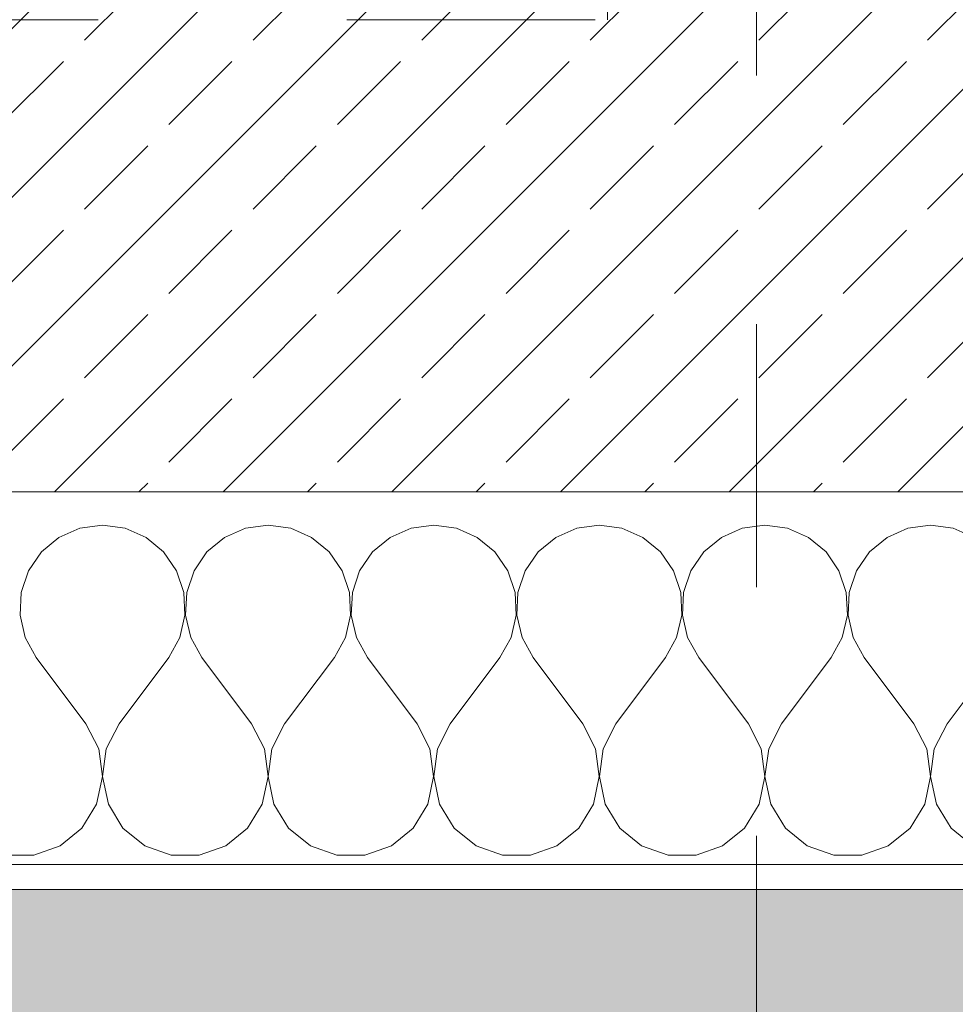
# Model space of a CAD drawing. Header units: metres. Extents: x -3.5 to 65.3, y -10.9 to 16.7.
# Tile 114 of 234: x 47.033 to 47.41, y -0.201 to 0.195. Entities that reach past the tile are written whole.
import ezdxf

# ---------------------------------------------------------------- set-up
doc = ezdxf.new("R2010")
doc.units = ezdxf.units.M
doc.header["$MEASUREMENT"] = 0
doc.linetypes.add('Strichlinie doppelt', pattern=[0.218722, 0.105833, -0.042333, 0.028222, -0.042333])
doc.linetypes.add('Untersicht', pattern=[0.04, 0.03, -0.01])
for name, color, linetype in [('102 - Bemaßung_ Beschriftung.Detail_ Ausschnitt', 7, 'Continuous'), ('302 - Elemente.Schraffur', 7, 'Continuous'), ('451 - Universal.Achsen Raster', 7, 'Continuous'), ('603 - Struktur.Bodenplatte_ Decke Roh', 7, 'Continuous'), ('604 - Struktur.Wand Aussen', 7, 'Continuous'), ('Neubau_653 - Abdeckung.TB Verkofferung', 7, 'Continuous')]:
    doc.layers.add(name, color=color, linetype=linetype)
doc.styles.add('ERSTELLTER_STIL_1', font='txt')
doc.dimstyles.new('ERSTELLTER_STIL__1', dxfattribs={"dimtxt": 0.04, "dimasz": 0.02128, "dimexe": 0.18, "dimexo": 0.0625, "dimgap": 0, "dimtad": 1, "dimtih": 1, "dimtoh": 1, "dimzin": 0, "dimdsep": 46, "dimtxsty": 'ERSTELLTER_STIL_1', "dimblk": 'ARROWHEAD_2', "dimblk1": 'ARROWHEAD_2', "dimblk2": 'ARROWHEAD_2', "dimcen": 0.09, "dimse1": 1, "dimse2": 1, "dimclrd": 7, "dimclre": 7, "dimclrt": 7, "dimazin": 0, "dimtfac": 1, "dimtdec": 4, "dimtmove": 0, "dimatfit": 3, "dimfxl": 1, "dimtolj": 1, "dimtzin": 0, "dimarcsym": 0})

# ---------------------------------------------------------------- blocks, each defined once
blk = doc.blocks.new('*X24')
at = {"layer": '604 - Struktur.Wand Aussen', "color": 7, "linetype": 'Continuous', "lineweight": 5}
for p, q in [((47.05756, -0.0096), (47.04914, -0.01331)), ((47.06667, -0.00833), (47.05756, -0.0096)), ((47.07578, -0.0096), (47.06667, -0.00833)), ((47.08419, -0.01331), (47.07578, -0.0096)), ((47.12422, -0.0096), (47.11581, -0.01331)), ((47.13333, -0.00833), (47.12422, -0.0096)), ((47.14244, -0.0096), (47.13333, -0.00833)), ((47.15086, -0.01331), (47.14244, -0.0096)), ((47.19089, -0.0096), (47.18248, -0.01331)), ((47.2, -0.00833), (47.19089, -0.0096)), ((47.20911, -0.0096), (47.2, -0.00833)), ((47.21752, -0.01331), (47.20911, -0.0096)), ((47.25756, -0.0096), (47.24914, -0.01331)), ((47.26667, -0.00833), (47.25756, -0.0096)), ((47.27578, -0.0096), (47.26667, -0.00833)), ((47.28419, -0.01331), (47.27578, -0.0096)), ((47.32422, -0.0096), (47.31581, -0.01331)), ((47.33333, -0.00833), (47.32422, -0.0096)), ((47.34244, -0.0096), (47.33333, -0.00833)), ((47.35086, -0.01331), (47.34244, -0.0096)), ((47.39089, -0.0096), (47.38248, -0.01331)), ((47.4, -0.00833), (47.39089, -0.0096)), ((47.40911, -0.0096), (47.4, -0.00833)), ((47.41752, -0.01331), (47.40911, -0.0096)), ((47.04914, -0.01331), (47.04206, -0.01918)), ((47.09127, -0.01918), (47.08419, -0.01331)), ((47.11581, -0.01331), (47.10873, -0.01918)), ((47.15794, -0.01918), (47.15086, -0.01331)), ((47.18248, -0.01331), (47.17539, -0.01918)), ((47.22461, -0.01918), (47.21752, -0.01331)), ((47.24914, -0.01331), (47.24206, -0.01918)), ((47.29127, -0.01918), (47.28419, -0.01331)), ((47.31581, -0.01331), (47.30873, -0.01918)), ((47.35794, -0.01918), (47.35086, -0.01331)), ((47.38248, -0.01331), (47.37539, -0.01918)), ((47.04206, -0.01918), (47.03685, -0.02676)), ((47.09648, -0.02676), (47.09127, -0.01918)), ((47.10873, -0.01918), (47.10352, -0.02676)), ((47.16315, -0.02676), (47.15794, -0.01918)), ((47.17539, -0.01918), (47.17019, -0.02676)), ((47.22981, -0.02676), (47.22461, -0.01918)), ((47.24206, -0.01918), (47.23685, -0.02676)), ((47.29648, -0.02676), (47.29127, -0.01918)), ((47.30873, -0.01918), (47.30352, -0.02676)), ((47.36315, -0.02676), (47.35794, -0.01918)), ((47.37539, -0.01918), (47.37019, -0.02676)), ((47.03685, -0.02676), (47.03391, -0.03547)), ((47.09942, -0.03547), (47.09648, -0.02676)), ((47.10352, -0.02676), (47.10058, -0.03547)), ((47.16609, -0.03547), (47.16315, -0.02676)), ((47.17019, -0.02676), (47.16725, -0.03547)), ((47.23275, -0.03547), (47.22981, -0.02676)), ((47.23685, -0.02676), (47.23391, -0.03547)), ((47.29942, -0.03547), (47.29648, -0.02676)), ((47.30352, -0.02676), (47.30058, -0.03547)), ((47.36609, -0.03547), (47.36315, -0.02676)), ((47.37019, -0.02676), (47.36725, -0.03547)), ((47.03391, -0.03547), (47.03347, -0.04466)), ((47.09987, -0.04466), (47.09942, -0.03547)), ((47.10058, -0.03547), (47.10013, -0.04466)), ((47.16653, -0.04466), (47.16609, -0.03547)), ((47.16725, -0.03547), (47.1668, -0.04466)), ((47.2332, -0.04466), (47.23275, -0.03547)), ((47.23391, -0.03547), (47.23347, -0.04466)), ((47.29987, -0.04466), (47.29942, -0.03547)), ((47.30058, -0.03547), (47.30013, -0.04466)), ((47.36653, -0.04466), (47.36609, -0.03547)), ((47.36725, -0.03547), (47.3668, -0.04466)), ((47.03347, -0.04466), (47.03555, -0.05362)), ((47.09778, -0.05362), (47.09987, -0.04466)), ((47.10013, -0.04466), (47.10222, -0.05362)), ((47.16445, -0.05362), (47.16653, -0.04466)), ((47.1668, -0.04466), (47.16888, -0.05362)), ((47.23112, -0.05362), (47.2332, -0.04466)), ((47.23347, -0.04466), (47.23555, -0.05362)), ((47.29778, -0.05362), (47.29987, -0.04466)), ((47.30013, -0.04466), (47.30222, -0.05362)), ((47.36445, -0.05362), (47.36653, -0.04466)), ((47.3668, -0.04466), (47.36888, -0.05362)), ((47.03555, -0.05362), (47.04, -0.06167)), ((47.09333, -0.06167), (47.09778, -0.05362)), ((47.10222, -0.05362), (47.10667, -0.06167)), ((47.16, -0.06167), (47.16445, -0.05362)), ((47.16888, -0.05362), (47.17333, -0.06167)), ((47.22667, -0.06167), (47.23112, -0.05362)), ((47.23555, -0.05362), (47.24, -0.06167)), ((47.29333, -0.06167), (47.29778, -0.05362)), ((47.30222, -0.05362), (47.30667, -0.06167)), ((47.36, -0.06167), (47.36445, -0.05362)), ((47.36888, -0.05362), (47.37333, -0.06167)), ((47.06, -0.08833), (47.04, -0.06167)), ((47.07333, -0.08833), (47.09333, -0.06167)), ((47.12667, -0.08833), (47.10667, -0.06167)), ((47.14, -0.08833), (47.16, -0.06167)), ((47.19333, -0.08833), (47.17333, -0.06167)), ((47.20667, -0.08833), (47.22667, -0.06167)), ((47.26, -0.08833), (47.24, -0.06167)), ((47.27333, -0.08833), (47.29333, -0.06167)), ((47.32667, -0.08833), (47.30667, -0.06167)), ((47.34, -0.08833), (47.36, -0.06167)), ((47.39333, -0.08833), (47.37333, -0.06167)), ((47.40667, -0.08833), (47.42667, -0.06167)), ((47.06515, -0.09839), (47.06, -0.08833)), ((47.07333, -0.08833), (47.06818, -0.09839)), ((47.13182, -0.09839), (47.12667, -0.08833)), ((47.14, -0.08833), (47.13485, -0.09839)), ((47.19848, -0.09839), (47.19333, -0.08833)), ((47.20667, -0.08833), (47.20152, -0.09839)), ((47.26515, -0.09839), (47.26, -0.08833)), ((47.27333, -0.08833), (47.26818, -0.09839)), ((47.33182, -0.09839), (47.32667, -0.08833)), ((47.34, -0.08833), (47.33485, -0.09839)), ((47.39848, -0.09839), (47.39333, -0.08833)), ((47.40667, -0.08833), (47.40152, -0.09839)), ((47.06664, -0.10959), (47.06515, -0.09839)), ((47.06818, -0.09839), (47.06669, -0.10959)), ((47.13331, -0.10959), (47.13182, -0.09839)), ((47.13485, -0.09839), (47.13336, -0.10959)), ((47.19998, -0.10959), (47.19848, -0.09839)), ((47.20152, -0.09839), (47.20002, -0.10959)), ((47.26664, -0.10959), (47.26515, -0.09839)), ((47.26818, -0.09839), (47.26669, -0.10959)), ((47.33331, -0.10959), (47.33182, -0.09839)), ((47.33485, -0.09839), (47.33336, -0.10959)), ((47.39998, -0.10959), (47.39848, -0.09839)), ((47.40152, -0.09839), (47.40002, -0.10959)), ((47.06431, -0.12065), (47.06664, -0.10959)), ((47.06669, -0.10959), (47.06903, -0.12065)), ((47.13097, -0.12065), (47.13331, -0.10959)), ((47.13336, -0.10959), (47.13569, -0.12065)), ((47.19764, -0.12065), (47.19998, -0.10959)), ((47.20002, -0.10959), (47.20236, -0.12065)), ((47.26431, -0.12065), (47.26664, -0.10959)), ((47.26669, -0.10959), (47.26903, -0.12065)), ((47.33097, -0.12065), (47.33331, -0.10959)), ((47.33336, -0.10959), (47.33569, -0.12065)), ((47.39764, -0.12065), (47.39998, -0.10959)), ((47.40002, -0.10959), (47.40236, -0.12065)), ((47.05841, -0.13029), (47.06431, -0.12065)), ((47.06903, -0.12065), (47.07492, -0.13029)), ((47.12508, -0.13029), (47.13097, -0.12065)), ((47.13569, -0.12065), (47.14159, -0.13029)), ((47.19175, -0.13029), (47.19764, -0.12065)), ((47.20236, -0.12065), (47.20825, -0.13029)), ((47.25841, -0.13029), (47.26431, -0.12065)), ((47.26903, -0.12065), (47.27492, -0.13029)), ((47.32508, -0.13029), (47.33097, -0.12065)), ((47.33569, -0.12065), (47.34159, -0.13029)), ((47.39175, -0.13029), (47.39764, -0.12065)), ((47.40236, -0.12065), (47.40825, -0.13029)), ((47.04963, -0.13741), (47.05841, -0.13029)), ((47.07492, -0.13029), (47.0837, -0.13741)), ((47.1163, -0.13741), (47.12508, -0.13029)), ((47.14159, -0.13029), (47.15037, -0.13741)), ((47.18297, -0.13741), (47.19175, -0.13029)), ((47.20825, -0.13029), (47.21703, -0.13741)), ((47.24963, -0.13741), (47.25841, -0.13029)), ((47.27492, -0.13029), (47.2837, -0.13741)), ((47.3163, -0.13741), (47.32508, -0.13029)), ((47.34159, -0.13029), (47.35037, -0.13741)), ((47.38297, -0.13741), (47.39175, -0.13029)), ((47.40825, -0.13029), (47.41703, -0.13741)), ((47.03898, -0.14118), (47.04963, -0.13741)), ((47.0837, -0.13741), (47.09435, -0.14118)), ((47.10565, -0.14118), (47.1163, -0.13741)), ((47.15037, -0.13741), (47.16102, -0.14118)), ((47.17232, -0.14118), (47.18297, -0.13741)), ((47.21703, -0.13741), (47.22768, -0.14118)), ((47.23898, -0.14118), (47.24963, -0.13741)), ((47.2837, -0.13741), (47.29435, -0.14118)), ((47.30565, -0.14118), (47.3163, -0.13741)), ((47.35037, -0.13741), (47.36102, -0.14118)), ((47.37232, -0.14118), (47.38297, -0.13741)), ((47.02768, -0.14118), (47.03898, -0.14118)), ((47.09435, -0.14118), (47.10565, -0.14118)), ((47.16102, -0.14118), (47.17232, -0.14118)), ((47.22768, -0.14118), (47.23898, -0.14118)), ((47.29435, -0.14118), (47.30565, -0.14118)), ((47.36102, -0.14118), (47.37232, -0.14118))]:
    blk.add_line(p, q, dxfattribs=at)
blk = doc.blocks.new('*D334')
at = {"layer": '102 - Bemaßung_ Beschriftung.Detail_ Ausschnitt', "color": 7, "linetype": 'Continuous', "lineweight": 5}
for p, q in [((46.78, -0.48361), (46.78, -0.44161)), ((47.17999, -0.48361), (47.17999, -0.44161)), ((46.78808, -0.44861), (46.77192, -0.47661)), ((47.18807, -0.44861), (47.17191, -0.47661)), ((46.78, -0.46261), (47.17999, -0.46261))]:
    blk.add_line(p, q, dxfattribs=at)
at = {"layer": '102 - Bemaßung_ Beschriftung.Detail_ Ausschnitt', "color": 7, "lineweight": 5, "insert": (46.94964, -0.45461), "char_height": 0.04, "attachment_point": 7, "style": 'ERSTELLTER_STIL_1'}
blk.add_mtext('\\A1;{\\pql;\\fArial|b0|i0|c0|p38;40}', dxfattribs=at)
blk = doc.blocks.new('ARROWHEAD_2')
at = {"color": 0, "linetype": 'Continuous', "lineweight": 0}
for p, q in [((-0.378, -0.655), (0.378, 0.655)), ((0, 0), (-1, 0))]:
    blk.add_line(p, q, dxfattribs=at)
blk = doc.blocks.new('*D335')
at = {"layer": '102 - Bemaßung_ Beschriftung.Detail_ Ausschnitt', "color": 7, "linetype": 'Continuous', "lineweight": 5}
for p, q in [((47.17999, -0.48361), (47.17999, -0.44161)), ((47.47999, -0.48361), (47.47999, -0.44161)), ((47.18807, -0.44861), (47.17191, -0.47661)), ((47.47191, -0.47661), (47.48807, -0.44861)), ((47.17999, -0.46261), (47.47999, -0.46261)), ((47.47999, -0.46261), (47.49368, -0.46261))]:
    blk.add_line(p, q, dxfattribs=at)
at = {"layer": '102 - Bemaßung_ Beschriftung.Detail_ Ausschnitt', "color": 7, "lineweight": 5, "insert": (47.29963, -0.45461), "char_height": 0.04, "attachment_point": 7, "style": 'ERSTELLTER_STIL_1'}
blk.add_mtext('\\A1;{\\pql;\\fArial|b0|i0|c0|p38;30}', dxfattribs=at)
blk = doc.blocks.new('*D342')
at = {"layer": '102 - Bemaßung_ Beschriftung.Detail_ Ausschnitt', "color": 7, "linetype": 'Continuous', "lineweight": 5}
for p, q in [((43.97307, -0.59861), (43.95691, -0.62661)), ((47.27806, -0.59861), (47.26189, -0.62661)), ((43.96499, -0.61261), (47.26998, -0.61261))]:
    blk.add_line(p, q, dxfattribs=at)
at = {"layer": '102 - Bemaßung_ Beschriftung.Detail_ Ausschnitt', "color": 7, "lineweight": 5, "insert": (45.55425, -0.61238), "char_height": 0.04, "attachment_point": 7, "style": 'ERSTELLTER_STIL_1'}
blk.add_mtext('\\A1;{\\pql;\\fArial|b0|i0|c0|p38;3,30\\fArial|b0|i0|c0|p38;\\A1{\\H.66x;\\S5^  ;}}', dxfattribs=at)
blk = doc.blocks.new('*D343')
at = {"layer": '102 - Bemaßung_ Beschriftung.Detail_ Ausschnitt', "color": 7, "linetype": 'Continuous', "lineweight": 5}
for p, q in [((47.26997, -0.63361), (47.26997, -0.59161)), ((47.40997, -0.63361), (47.40997, -0.59161)), ((47.27806, -0.59861), (47.26189, -0.62661)), ((47.40189, -0.62661), (47.41806, -0.59861)), ((43.96499, -0.61261), (47.26997, -0.61261)), ((47.26997, -0.61261), (47.40997, -0.61261)), ((47.40997, -0.61261), (47.42367, -0.61261))]:
    blk.add_line(p, q, dxfattribs=at)
at = {"layer": '102 - Bemaßung_ Beschriftung.Detail_ Ausschnitt', "color": 7, "lineweight": 5, "insert": (47.30962, -0.60461), "char_height": 0.04, "attachment_point": 7, "style": 'ERSTELLTER_STIL_1'}
blk.add_mtext('\\A1;{\\pql;\\fArial|b0|i0|c0|p38;14}', dxfattribs=at)

msp = doc.modelspace()

# ---------------------------------------------------------------- hatches: boundary and pattern name
at = {"layer": '302 - Elemente.Schraffur', "linetype": 'Continuous', "lineweight": 0, "true_color": 0x191919}
msp.add_hatch(color=250, dxfattribs=at).paths.add_polyline_path([(43.72998, -3.31), (55.22, -3.31), (55.22001, -0.155), (43.73, -0.155)])
at = {"layer": '604 - Struktur.Wand Aussen', "linetype": 'Continuous', "lineweight": 0, "true_color": 0x000000}
h = msp.add_hatch(dxfattribs=at)
h.set_pattern_fill('Beton__Stahlbeton_0001', color=18, style=0, pattern_type=2)
h.set_pattern_definition([(45, (0, 0), (-0.033941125, 0.033941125), []), (45, (-0.01697, 0.01697), (-0.033941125, 0.033941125), [0.036, -0.012])])
h.paths.add_polyline_path([(46.78, 0.125), (46.72, 0.125), (46.72, 0.005), (47.99999, 0.005), (47.99999, 0.125), (47.93999, 0.125), (47.93999, 0.195), (47.93999, 0.245), (46.78, 0.245), (46.78, 0.195)])
h = msp.add_hatch(dxfattribs=at)
h.set_pattern_fill('Verputz_0001', color=18, style=0, pattern_type=2)
h.set_pattern_definition([(0, (0, 0), (0, 0.034641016), [0, -0.02]), (0, (0.01, 0.01732), (0, 0.034641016), [0, -0.02])])
h.paths.add_polyline_path([(46.69, -0.155), (48.02999, -0.155), (48.02999, -0.145), (46.69, -0.145)])

# ---------------------------------------------------------------- linework, layer by layer
at = {"layer": '451 - Universal.Achsen Raster', "color": 160, "linetype": 'Strichlinie doppelt', "lineweight": 9, "true_color": 0x3232ff}
msp.add_line((47.32999, -10.585), (47.32999, 16.355), dxfattribs=at)
at = {"layer": '603 - Struktur.Bodenplatte_ Decke Roh', "color": 7, "linetype": 'Continuous', "lineweight": 18, "flags": 128}
msp.add_lwpolyline([(-0.015, 0.005), (62.27503, 0.005), (62.27503, 13.695), (50.77999, 13.695), (50.77999, 13.455), (50.77999, 12.99998), (50.84002, 12.99998), (50.84002, 8.58498), (49.03003, 8.58498), (49.03003, 8.72498), (47.41002, 8.72498), (47.41002, 12.99998), (47.47999, 12.99998), (47.47999, 13.455), (47.47999, 13.695), (14.77999, 13.695)], dxfattribs=at)
at = {"layer": '604 - Struktur.Wand Aussen', "color": 7, "linetype": 'Continuous', "lineweight": 13}
msp.add_line((46.72, 0.005), (47.99999, 0.005), dxfattribs=at)
at = {"layer": '604 - Struktur.Wand Aussen', "color": 7, "linetype": 'Continuous', "lineweight": 5}
msp.add_line((46.72, -0.145), (47.99999, -0.145), dxfattribs=at)
at = {"layer": '604 - Struktur.Wand Aussen', "color": 7, "linetype": 'Continuous', "lineweight": 5, "flags": 128}
msp.add_lwpolyline([(46.69, -0.155), (48.02999, -0.155)], dxfattribs=at)
at = {"layer": 'Neubau_653 - Abdeckung.TB Verkofferung', "color": 1, "linetype": 'Untersicht', "lineweight": 9}
for p, q in [((47.26997, 0.19498), (47.26997, 0.74948)), ((43.96499, 0.19498), (47.26997, 0.19498))]:
    msp.add_line(p, q, dxfattribs=at)

# ---------------------------------------------------------------- block references
at = {"layer": '604 - Struktur.Wand Aussen', "color": 7, "lineweight": 18}
msp.add_blockref('*X24', (0, 0), dxfattribs=at)

# ---------------------------------------------------------------- dimensions: what is measured, and where the dimension line sits
at = {"layer": '102 - Bemaßung_ Beschriftung.Detail_ Ausschnitt', "color": 7, "linetype": 'Continuous', "lineweight": 5}
for base, p1, p2, picture, middle in [((47.26997, -0.61261), (43.96499, 0.255), (47.26997, 0.69998), '*D342', (45.66023, -0.58461)), ((47.40997, -0.61261), (47.26997, 0.69998), (47.40997, 0.69998), '*D343', (47.34011, -0.58461)), ((47.17999, -0.46261), (46.78, 0.195), (47.17999, 0.69998), '*D334', (46.98013, -0.43461)), ((47.47999, -0.46261), (47.17999, 0.69998), (47.47999, 0.69998), '*D335', (47.33013, -0.43461))]:
    dim = msp.add_linear_dim(base=base, p1=p1, p2=p2, dimstyle='ERSTELLTER_STIL__1', dxfattribs=at)
    dim.commit()
    dim.dimension.update_dxf_attribs({"geometry": picture, "text_midpoint": middle, "dimtype": 160})

doc.saveas('drawing.dxf')
